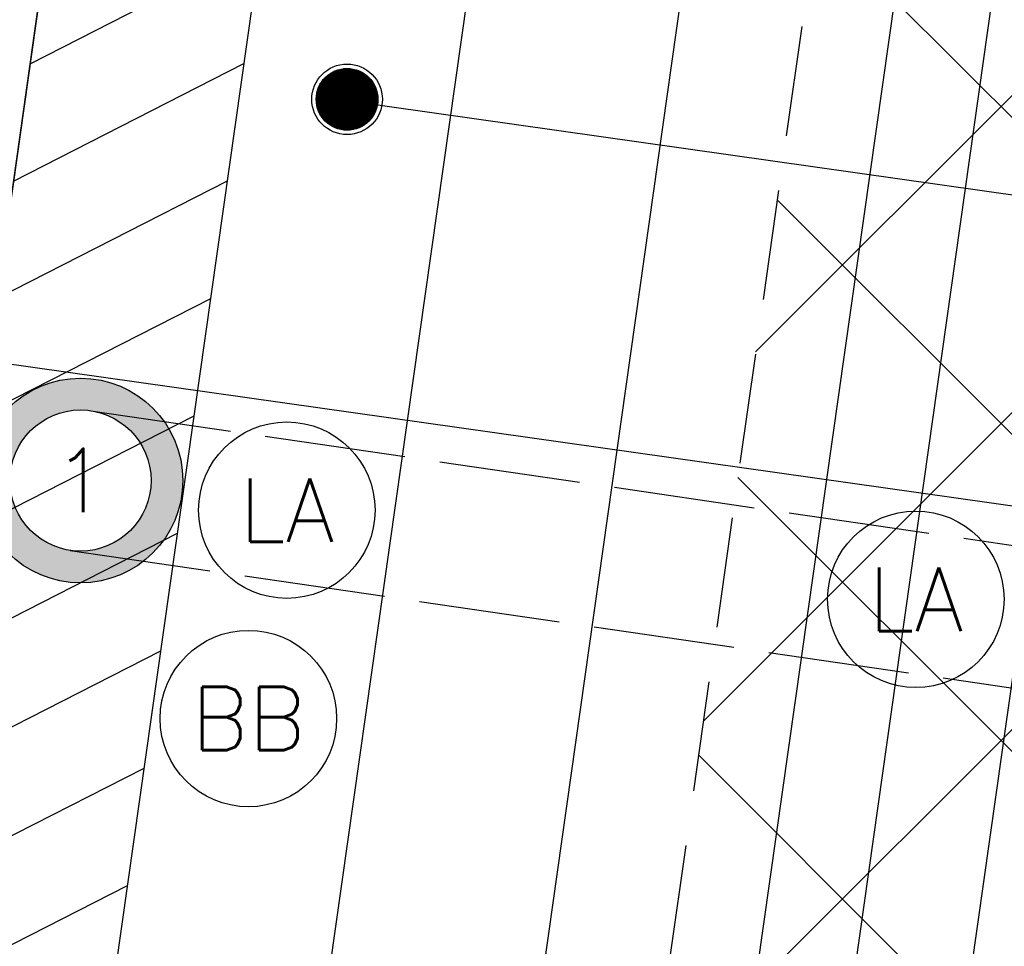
# Model space of a CAD drawing. Header units: millimetres. Extents: x -4107 to 114693, y -37499 to 54671.
# Tile 66 of 156: x 80529 to 83319, y -11119 to -8493. Entities that reach past the tile are written whole.
import ezdxf
from ezdxf.enums import TextEntityAlignment as Align

# ---------------------------------------------------------------- set-up
doc = ezdxf.new("R2010")
doc.units = ezdxf.units.MM
doc.header["$LTSCALE"] = 50
doc.linetypes.add('B0702', pattern=[4.6875, 3.125, -1.5625])
doc.linetypes.add('XREF_06_Vloergoot installaties$0$E_GOOT5', pattern=[10, 8, -2])
for name, color, linetype in [('FOK_ BRANDSLANGHASPELS', 2, 'Continuous'), ('FOK_08---_MAATVOERING', 2, 'Continuous'), ('FOK_22_BINNENWANDEN', 2, 'Continuous'), ('XREF_06_PLAFOND$0$AA45----_PLAFONDAFW', 1, 'Continuous'), ('XREF_06_PLAFOND$0$AI45----_PLAFONDAFW', 2, 'Continuous'), ('XREF_06_Sprinkler installatie$0$WL524---', 4, 'Continuous'), ('XREF_06_Sprinkler installatie$0$WL6516--', 4, 'Continuous'), ('XREF_06_verlichting$0$EL6311--', 3, 'Continuous'), ('XREF_06_Vloergoot installaties$0$EL6131--_VG', 3, 'Continuous'), ('XREF_06_Vloergoot installaties$0$EL6222--', 3, 'Continuous')]:
    doc.layers.add(name, color=color, linetype=linetype)
doc.styles.add('XREF_06_Sprinkler installatie$0$Standard', font='txt')
doc.styles.add('XREF_06_verlichting$0$BURO-018', font='simplex.shx', dxfattribs={"height": 180})
doc.styles.add('XREF_06_Vloergoot installaties$0$BURO-018', font='simplex.shx', dxfattribs={"height": 180})

# ---------------------------------------------------------------- blocks, each defined once
blk = doc.blocks.new('XREF_06_Sprinkler installatie$0$SP-KOP02')
at = {"color": 0, "linetype": 'Continuous'}
for p, q in [((-0.875, -0.023), (0.023, 0.875)), ((-0.847, -0.219), (0.219, 0.847)), ((-0.843, 0.233), (-0.233, 0.843)), ((-0.786, -0.383), (0.383, 0.786)), ((-0.702, -0.523), (0.523, 0.702)), ((-0.595, -0.641), (0.641, 0.595)), ((-0.469, -0.739), (0.739, 0.469)), ((-0.32, -0.815), (0.815, 0.32)), ((-0.144, -0.863), (0.863, 0.144)), ((0.072, -0.872), (0.872, -0.072)), ((0.381, -0.788), (0.788, -0.381))]:
    blk.add_line(p, q, dxfattribs=at)
at = {"color": 0, "linetype": 'Continuous', "const_width": 0.875}
blk.add_lwpolyline([(-0.438, 0, 1), (0.438, 0, 1)], format="xyb", close=True, dxfattribs=at)
at = {"color": 0, "linetype": 'Continuous'}
for radius in [1, 0.875]:
    blk.add_circle((0, 0), radius, dxfattribs=at)
at = {"color": 0, "linetype": 'Continuous', "style": 'XREF_06_Sprinkler installatie$0$Standard', "flags": 1}
for tag, p in [('SP_MATCODE', (2, 2)), ('SP_TEMP', (2, -3)), ('SP_DOORL', (2, -5)), ('SP_KFACT', (2, -7)), ('SP_SPRHK', (2, -9)), ('SP_KLEP', (2, -11))]:
    blk.add_attdef(tag, p, '', height=1, dxfattribs=at)
blk = doc.blocks.new('XREF_06_Sprinkler installatie')
at = {"layer": 'XREF_06_Sprinkler installatie$0$WL524---'}
for p, q in [((81189.3, -23232.3), (84217.2, -1850.3)), ((81449.7, -8721.3), (89417.4, -9849.6))]:
    blk.add_line(p, q, dxfattribs=at)
at = {"layer": 'XREF_06_Sprinkler installatie$0$WL6516--', "xscale": 99.9999999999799, "yscale": 100, "zscale": 100, "rotation": 7.589429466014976}
blk.add_blockref('XREF_06_Sprinkler installatie$0$SP-KOP02', (81456.5, -8718.6), dxfattribs=at)
blk = doc.blocks.new('XREF_06_Vloergoot installaties$0$E00415')
at = {"linetype": 'Continuous'}
h = blk.add_hatch(color=0, dxfattribs=at)
edge = h.paths.add_edge_path()
edge.add_arc((0, 0), 2.9, 0, 360)
edge = h.paths.add_edge_path(flags=16)
edge.add_arc((0, 0), 2, 0, 360)
at = {"color": 0, "linetype": 'Continuous'}
for radius in [2.9, 2]:
    blk.add_circle((0, 0), radius, dxfattribs=at)
at = {"color": 0, "linetype": 'Continuous', "style": 'XREF_06_Vloergoot installaties$0$BURO-018'}
for tag, p in [('E_GKAST', (0, 8)), ('E_GROEP', (0, 5)), ('E_SGROEP', (4.5, 5))]:
    blk.add_attdef(tag, text='', height=1.8, dxfattribs=at).set_placement(p, align=Align.MIDDLE)
at = {"color": 0, "linetype": 'Continuous', "style": 'XREF_06_Vloergoot installaties$0$BURO-018', "flags": 1}
for tag, p in [('E_VERMCODE', (13, 5)), ('E_MATCODE', (0, 0))]:
    blk.add_attdef(tag, text='', height=1.8, dxfattribs=at).set_placement(p, align=Align.MIDDLE)
blk = doc.blocks.new('XREF_06_Vloergoot installaties')
at = {"layer": 'XREF_06_Vloergoot installaties$0$EL6131--_VG', "linetype": 'XREF_06_Vloergoot installaties$0$E_GOOT5'}
for p, q in [((80730.1, -9601), (86651.8, -10466.6)), ((80672.3, -9996.7), (86593.9, -10862.4))]:
    blk.add_line(p, q, dxfattribs=at)
at = {"layer": 'XREF_06_Vloergoot installaties$0$EL6222--'}
ref = blk.add_blockref('XREF_06_Vloergoot installaties$0$E00415', (80701.2, -9798.9), dxfattribs=dict(at, xscale=99.99999999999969, yscale=100, zscale=100, rotation=352.2551880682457))
ref.add_attrib('E_GROEP', '1', dxfattribs={"layer": '0', "color": 1, "linetype": 'Continuous', "height": 180, "style": 'XREF_06_Vloergoot installaties$0$BURO-018'}).set_placement((80701.2, -9798.9), align=Align.MIDDLE)
blk = doc.blocks.new('XREF_06_PLAFOND')
at = {"layer": 'XREF_06_PLAFOND$0$AA45----_PLAFONDAFW'}
h = blk.add_hatch(dxfattribs=at)
h.set_pattern_fill('ANSI31', color=256, scale=2200, angle=342.02, style=0)
h.set_pattern_definition([(27.02, (0, 0), (-124.9329, 244.9832), [])])
edge = h.paths.add_edge_path()
edge.add_line((79923.5, -13101.3), (78281.7, -24695.4))
edge.add_line((78281.7, -24695.4), (78861, -24883.4))
edge.add_line((78861, -24883.4), (85620.2, 22847.5))
edge.add_line((85620.2, 22847.5), (85032.2, 22974.7))
edge.add_line((85032.2, 22974.7), (80378, -9891.4))
edge.add_arc((75004.2, -10767.6), 5444.8, -25.3802, 9.2602, ccw=False)
at = {"layer": 'XREF_06_PLAFOND$0$AI45----_PLAFONDAFW'}
h = blk.add_hatch(dxfattribs=at)
h.set_pattern_fill('_USER,_O', color=256, scale=1800, pattern_type=0)
h.set_pattern_definition([(351.94, (60508.5, -17546.5), (252.38, 1782.22), [])])
edge = h.paths.add_edge_path(flags=16)
edge.add_arc((41622.2, 26897.4), 5449.9, 0, 180)
edge.add_arc((41622.2, 26897.4), 5449.9, 180, 360)
h.paths.add_polyline_path([(49833.5, 30277.3), (51633.5, 30277.3), (51633.5, 27677.3), (49833.5, 27677.3)], flags=16)
edge = h.paths.add_edge_path(flags=16)
edge.add_arc((86127.3, 26613.5), 3800, 0, 180)
edge.add_arc((86127.3, 26613.5), 3800, 180, 360)
edge = h.paths.add_edge_path(flags=16)
edge.add_arc((74998.8, -10766.8), 5450, 0, 180)
edge.add_arc((74998.8, -10766.8), 5450, 180, 360)
edge = h.paths.add_edge_path()
edge.add_arc((59888.1, 10791.1), 9323.9, 341.24236, 446.62909)
edge.add_line((60436.4, 20098.9), (31243.3, 21827.8))
edge.add_line((31243.3, 21827.8), (28955.1, 21950.5))
edge.add_line((28955.1, 21950.5), (30807, 36094.7))
edge.add_line((30807, 36094.7), (95373.9, 36094.7))
edge.add_line((95373.9, 36094.7), (86392.8, -27327.7))
edge.add_line((86392.8, -27327.7), (59702.3, -18665.8))
edge.add_line((59702.3, -18665.8), (68716.8, 7792.9))
h = blk.add_hatch(dxfattribs=at)
h.set_pattern_fill('_USER,_O', color=256, scale=600, angle=90, pattern_type=0)
h.set_pattern_definition([(81.94, (95317.84, 35698.9), (-594.073, 84.126), [])])
edge = h.paths.add_edge_path(flags=16)
edge.add_arc((86127.3, 26613.5), 3800, 0, 360)
edge = h.paths.add_edge_path(flags=16)
edge.add_arc((74998.8, -10766.8), 5450, 0, 360)
edge = h.paths.add_edge_path(flags=16)
edge.add_arc((41622.2, 26897.4), 5449.9, 0, 360)
h.paths.add_polyline_path([(49933.5, 30177.3), (51533.5, 30177.3), (51533.5, 27777.3), (49933.5, 27777.3)], flags=16)
edge = h.paths.add_edge_path()
edge.add_arc((59888.1, 10791.1), 9323.9, 341.24236, 446.62909)
edge.add_line((60436.4, 20098.9), (31243.3, 21827.8))
edge.add_line((31243.3, 21827.8), (28955.1, 21950.5))
edge.add_line((28955.1, 21950.5), (30807, 36094.7))
edge.add_line((30807, 36094.7), (95373.9, 36094.7))
edge.add_line((95373.9, 36094.7), (86392.8, -27327.7))
edge.add_line((86392.8, -27327.7), (59702.3, -18665.8))
edge.add_line((59702.3, -18665.8), (68716.8, 7792.9))
at = {"layer": 'XREF_06_PLAFOND$0$AA45----_PLAFONDAFW'}
blk.add_lwpolyline([(79923.5, -13101.3), (78281.7, -24695.4), (78861, -24883.4), (85620.2, 22847.5), (85032.2, 22974.7), (80378, -9891.4, -0.152309)], format="xyb", close=True, dxfattribs=at)
blk = doc.blocks.new('XREF_06_verlichting$0$1115B3A')
at = {"color": 0, "linetype": 'Continuous'}
blk.add_circle((0, 0), 2.5, dxfattribs=at)
at = {"color": 0, "linetype": 'Continuous', "style": 'XREF_06_verlichting$0$BURO-018'}
for tag, p in [('E_GKAST', (0, 8)), ('E_GROEP', (0, 5)), ('E_SGROEP', (4.5, 5)), ('E_ARMCODE', (0, 0)), ('E_SLET', (4.5, -1))]:
    blk.add_attdef(tag, text='', height=1.8, dxfattribs=at).set_placement(p, align=Align.MIDDLE)
blk = doc.blocks.new('XREF_06_verlichting')
at = {"layer": 'XREF_06_verlichting$0$EL6311--'}
ref = blk.add_blockref('XREF_06_verlichting$0$1115B3A', (81285.8, -9883), dxfattribs=dict(at, xscale=100, yscale=100, zscale=100))
ref.add_attrib('E_ARMCODE', 'LA', dxfattribs={"layer": '0', "color": 1, "linetype": 'Continuous', "height": 180, "style": 'XREF_06_verlichting$0$BURO-018'}).set_placement((81285.8, -9883), align=Align.MIDDLE)
ref = blk.add_blockref('XREF_06_verlichting$0$1115B3A', (83068, -10135.4), dxfattribs=dict(at, xscale=100, yscale=100, zscale=100))
ref.add_attrib('E_ARMCODE', 'LA', dxfattribs={"layer": '0', "color": 1, "linetype": 'Continuous', "height": 180, "style": 'XREF_06_verlichting$0$BURO-018'}).set_placement((83068, -10135.4), align=Align.MIDDLE)
ref = blk.add_blockref('XREF_06_verlichting$0$1115B3A', (81177, -10473.4), dxfattribs=dict(at, xscale=100, yscale=100, zscale=100))
ref.add_attrib('E_ARMCODE', 'BB', dxfattribs={"layer": '0', "color": 1, "linetype": 'Continuous', "height": 180, "style": 'XREF_06_verlichting$0$BURO-018'}).set_placement((81177, -10473.4), align=Align.MIDDLE)
blk = doc.blocks.new('A$C4D8164B4')
at = {"layer": 'FOK_ BRANDSLANGHASPELS', "color": 2}
blk.add_circle((20000, 20000), 20000, dxfattribs=at)

msp = doc.modelspace()

# ---------------------------------------------------------------- hatches: boundary and pattern name
at = {"layer": 'FOK_08---_MAATVOERING'}
h = msp.add_hatch(dxfattribs=at)
h.set_pattern_fill('ANSI37', color=254, scale=200, style=0)
h.set_pattern_definition([(45, (10119.66, -50497.9), (-449.013, 449.013), []), (135, (10119.66, -50497.9), (-449.013, -449.013), [])])
h.paths.add_polyline_path([(83402, -3871.3), (80976.4, -21000.4), (87926.7, -21984.6), (90352.3, -4855.5)])

# ---------------------------------------------------------------- linework, layer by layer
at = {"layer": 'FOK_08---_MAATVOERING', "color": 13, "linetype": 'B0702', "ltscale": 2}
msp.add_lwpolyline([(83402, -3871.3), (80976.4, -21000.4), (87926.7, -21984.6), (90352.3, -4855.5), (83402, -3871.3)], dxfattribs=at)

# ---------------------------------------------------------------- block references
for name in ['XREF_06_Sprinkler installatie', 'XREF_06_Sprinkler installatie', 'XREF_06_PLAFOND', 'XREF_06_PLAFOND', 'XREF_06_Vloergoot installaties', 'XREF_06_Vloergoot installaties']:
    msp.add_blockref(name, (0, 0))
at = {"layer": 'FOK_22_BINNENWANDEN'}
msp.add_blockref('XREF_06_verlichting', (0, 0), dxfattribs=at)
at = {"layer": 'FOK_22_BINNENWANDEN', "color": 5}
for p in [(62903.1, -17201.9), (58068.5, -37498.6)]:
    msp.add_blockref('A$C4D8164B4', p, dxfattribs=at)

doc.saveas('drawing.dxf')
